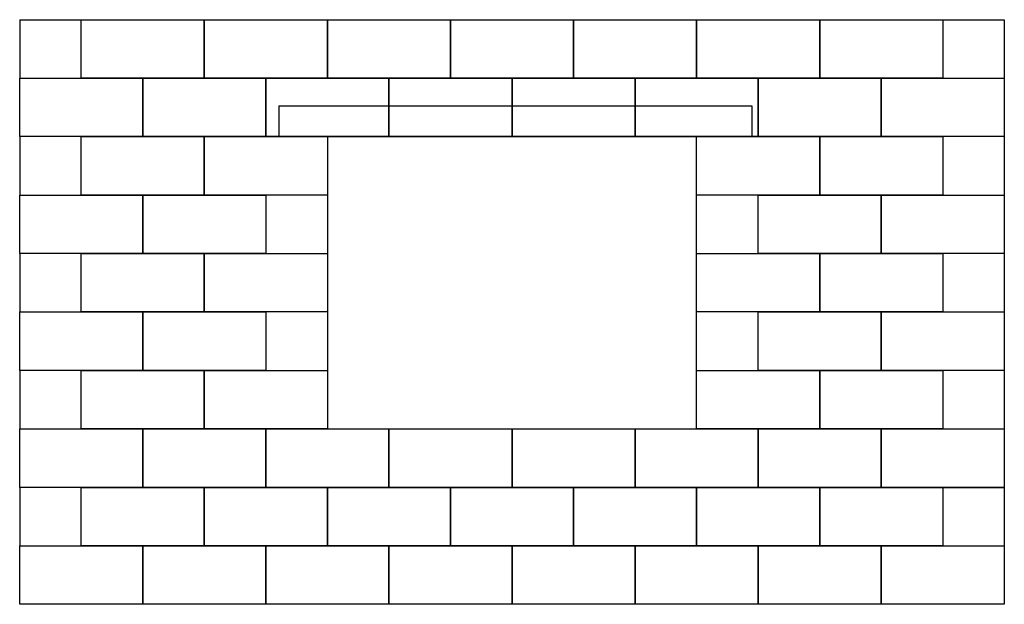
# Model space of a CAD drawing. Extents: x -647 to 5396, y 509 to 2409.
# Tile 1 of 3: x -647 to 2553, y 509 to 2409. Entities that reach past the tile are written whole.
import ezdxf

# ---------------------------------------------------------------- set-up
doc = ezdxf.new("R2010")
doc.units = 0
doc.linetypes.add('P-COU', pattern=[4, 3, -1])
doc.layers.get('0').update_dxf_attribs({"linetype": 'CONTINUOUS'})
for name, color, linetype in [('ACIER', 6, 'CONTINUOUS'), ('FENETRE', 4, 'CONTINUOUS'), ('ISOBLOC', 3, 'CONTINUOUS')]:
    doc.layers.add(name, color=color, linetype=linetype)

# ---------------------------------------------------------------- blocks, each defined once
blk = doc.blocks.new('BlockISOBLOC')
for p, q in [((0, 190), (400, 190)), ((0, 0), (0, 190)), ((400, 190), (400, 0)), ((400, 0), (0, 0))]:
    blk.add_line(p, q)

msp = doc.modelspace()

# ---------------------------------------------------------------- linework, layer by layer
at = {"layer": 'ACIER', "linetype": 'P-COU'}
for p, q in [((195.8, 2129.4), (1733, 2129.4)), ((195.8, 2129.4), (195.8, 2029.4)), ((1733, 2129.4), (1733, 2029.4)), ((195.8, 2029.4), (1733, 2029.4))]:
    msp.add_line(p, q, dxfattribs=at)
at = {"layer": 'FENETRE'}
for p, q in [((1553.5, 2029.4), (353.5, 2029.4)), ((353.5, 2029.4), (353.5, 1079.4)), ((1553.5, 1079.4), (1553.5, 2029.4)), ((353.5, 1079.4), (1553.5, 1079.4))]:
    msp.add_line(p, q, dxfattribs=at)
at = {"layer": 'ISOBLOC'}
for p, q in [((-646.5, 2409.4), (-646.5, 2219.4)), ((-646.5, 2409.4), (-446.5, 2409.4)), ((2353.5, 2409.4), (2553.5, 2409.4)), ((2553.5, 2409.4), (2553.5, 2219.4)), ((-646.5, 2029.4), (-646.5, 1839.4)), ((2553.5, 2029.4), (2553.5, 1839.4)), ((-646.5, 1649.4), (-646.5, 1459.4)), ((2553.5, 1649.4), (2553.5, 1459.4)), ((-646.5, 1269.4), (-646.5, 1079.4)), ((2553.5, 1269.4), (2553.5, 1079.4)), ((-446.5, 889.4), (-646.5, 889.4)), ((-646.5, 889.4), (-646.5, 699.4)), ((2353.5, 889.4), (2553.5, 889.4)), ((2553.5, 889.4), (2553.5, 699.4))]:
    msp.add_line(p, q, dxfattribs=at)

# ---------------------------------------------------------------- block references
for p in [(-446.5, 2219.4), (-46.5, 2219.4), (353.5, 2219.4), (753.5, 2219.4), (1153.5, 2219.4), (1553.5, 2219.4), (1953.5, 2219.4), (-646.5, 2029.4), (-246.5, 2029.4), (153.5, 2029.4), (553.5, 2029.4), (953.5, 2029.4), (1353.5, 2029.4), (1753.5, 2029.4), (2153.5, 2029.4), (-446.5, 1839.4), (-46.5, 1839.4), (1553.5, 1839.4), (1953.5, 1839.4), (-646.5, 1649.4), (-246.5, 1649.4), (1753.5, 1649.4), (2153.5, 1649.4), (-446.5, 1459.4), (-46.5, 1459.4), (1553.5, 1459.4), (1953.5, 1459.4), (-646.5, 1269.4), (-246.5, 1269.4), (1753.5, 1269.4), (2153.5, 1269.4), (-446.5, 1079.4), (-46.5, 1079.4), (1553.5, 1079.4), (1953.5, 1079.4), (-646.5, 889.4), (-246.5, 889.4), (153.5, 889.4), (553.5, 889.4), (953.5, 889.4), (1353.5, 889.4), (1753.5, 889.4), (2153.5, 889.4), (-446.5, 699.4), (-46.5, 699.4), (353.5, 699.4), (753.5, 699.4), (1153.5, 699.4), (1553.5, 699.4), (1953.5, 699.4), (-646.5, 509.4), (-246.5, 509.4), (153.5, 509.4), (553.5, 509.4), (953.5, 509.4), (1353.5, 509.4), (1753.5, 509.4), (2153.5, 509.4)]:
    msp.add_blockref('BlockISOBLOC', p, dxfattribs=at)

doc.saveas('drawing.dxf')
